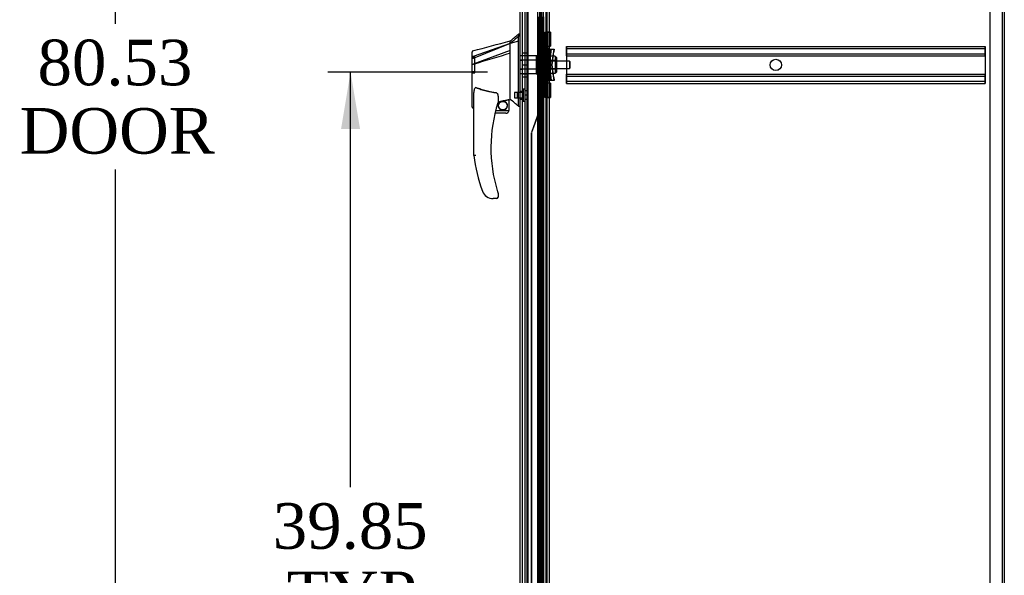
# Model space of a CAD drawing. Header units: inches. Extents: x 1 to 359, y -2 to 239.
# Tile 46 of 53: x 177 to 220, y 82 to 107. Entities that reach past the tile are written whole.
import ezdxf
from ezdxf.enums import TextEntityAlignment as Align
from ezdxf.lldxf.tags import DXFTag

# ---------------------------------------------------------------- set-up
doc = ezdxf.new("R2010")
doc.units = ezdxf.units.IN
doc.header["$MEASUREMENT"] = 0
for name, color, linetype in [('COM53964-3', 7, 'Continuous'), ('COM54746-78', 7, 'Continuous'), ('COM70220', 7, 'Continuous'), ('COM70739-10', 7, 'Continuous'), ('COM70838', 7, 'Continuous'), ('COM70839-6', 7, 'Continuous'), ('COM71196-9', 7, 'Continuous'), ('COM71301-4', 7, 'Continuous'), ('Default', 7, 'Continuous'), ('HAN13068', 7, 'Continuous'), ('HAN13068_NUT', 7, 'Continuous'), ('HAN13068_SCREW', 7, 'Continuous'), ('HAN_NUT', 7, 'Continuous'), ('RVT19000', 7, 'Continuous'), ('SPC87322', 7, 'Continuous')]:
    doc.layers.add(name, color=color, linetype=linetype)
doc.styles.add('SEACAD_Times_New_Roman', font='times.ttf')
tags = doc.linetypes.add('HIDDEN2', pattern=[0.1875, 0.125, -0.0625]).pattern_tags.tags
tags[6:7] = [DXFTag(74, 4), DXFTag(75, 0), DXFTag(340, '0'), DXFTag(46, 0.0), DXFTag(50, 0.0), DXFTag(44, 0.0), DXFTag(45, 0.0)]
tags[4:5] = [DXFTag(74, 4), DXFTag(75, 0), DXFTag(340, '0'), DXFTag(46, 0.0), DXFTag(50, 0.0), DXFTag(44, 0.0), DXFTag(45, 0.0)]
doc.dimstyles.new('HAMMOND_(STH_-_540x360)', dxfattribs={"dimtxt": 2, "dimasz": 2.5, "dimexe": 1, "dimexo": 1, "dimgap": 0.5, "dimtad": 0, "dimtih": 1, "dimtoh": 1, "dimzin": 0, "dimdsep": 46, "dimtxsty": 'SEACAD_Times_New_Roman', "dimblk1": '_SE_FILLED', "dimblk2": '_SE_FILLED', "dimsah": 1, "dimcen": 1, "dimadec": 0, "dimazin": 0, "dimtfac": 0.8, "dimtofl": 0, "dimtmove": 0, "dimatfit": 3, "dimfxl": 1, "dimtolj": 1, "dimtzin": 0, "dimarcsym": 0})

# ---------------------------------------------------------------- blocks, each defined once
blk = doc.blocks.new('SE4')
at = {"layer": 'COM53964-3', "color": 7, "linetype": 'HIDDEN2'}
for p, q in [((200.54, 105.602), (200.54, 105.464)), ((200.54, 105.602), (218.915, 105.602)), ((200.54, 105.507), (218.915, 105.507)), ((200.54, 105.464), (200.54, 104.115)), ((200.541, 105.464), (200.541, 105.602)), ((200.541, 105.326), (200.541, 105.464)), ((218.916, 105.602), (218.915, 105.602)), ((218.915, 105.602), (218.915, 105.464)), ((218.916, 105.507), (218.915, 105.507)), ((218.915, 105.464), (218.915, 104.115)), ((218.916, 105.464), (218.916, 105.602)), ((218.916, 105.326), (218.916, 105.464)), ((200.54, 105.283), (218.915, 105.283)), ((200.54, 105.188), (218.915, 105.188)), ((200.541, 105.188), (200.541, 105.326)), ((200.541, 105.188), (200.541, 104.391)), ((218.916, 105.283), (218.915, 105.283)), ((218.916, 105.188), (218.915, 105.188)), ((218.916, 105.188), (218.916, 105.326)), ((218.916, 105.188), (218.916, 104.391)), ((200.54, 104.391), (218.915, 104.391)), ((200.54, 104.296), (218.915, 104.296)), ((200.541, 104.253), (200.541, 104.391)), ((200.541, 104.115), (200.541, 104.253)), ((218.916, 104.391), (218.915, 104.391)), ((218.916, 104.296), (218.915, 104.296)), ((218.916, 104.253), (218.916, 104.391)), ((218.916, 104.115), (218.916, 104.253)), ((200.54, 104.115), (200.54, 103.977)), ((200.54, 104.072), (218.915, 104.072)), ((200.54, 103.977), (218.915, 103.977)), ((200.541, 103.977), (200.541, 104.115)), ((218.915, 104.115), (218.915, 103.977)), ((218.916, 104.072), (218.915, 104.072)), ((218.916, 103.977), (218.915, 103.977)), ((218.916, 103.977), (218.916, 104.115))]:
    blk.add_line(p, q, dxfattribs=at)
for centre in [(209.727, 104.789), (209.728, 104.789)]:
    blk.add_circle(centre, 0.25, dxfattribs=at)
at = {"layer": 'COM54746-78', "color": 7, "linetype": 'HIDDEN2'}
for p, q in [((198.795, 143.897), (198.795, 65.897)), ((199.636, 143.897), (199.636, 65.897)), ((199.35, 142.897), (199.35, 65.897)), ((199.45, 65.897), (199.45, 142.897)), ((199.345, 106.897), (199.345, 105.896)), ((199.389, 106.897), (199.389, 105.896)), ((199.395, 106.897), (199.395, 105.896)), ((199.4, 105.897), (199.4, 106.897)), ((199.441, 105.897), (199.441, 106.897)), ((199.455, 105.896), (199.455, 106.897)), ((199.486, 105.897), (199.486, 106.897)), ((199.535, 105.897), (199.535, 106.897)), ((199.345, 105.898), (199.283, 105.898)), ((199.345, 105.898), (199.389, 105.898)), ((199.345, 105.897), (199.345, 104.897)), ((199.517, 105.898), (199.389, 105.898)), ((199.389, 104.897), (199.389, 105.896)), ((199.395, 104.897), (199.395, 105.896)), ((199.4, 105.897), (199.4, 104.897)), ((199.441, 105.897), (199.441, 104.897)), ((199.455, 104.897), (199.455, 105.896)), ((199.517, 105.896), (199.517, 105.897)), ((199.517, 104.897), (199.517, 105.896)), ((199.526, 105.897), (199.526, 104.897)), ((199.535, 105.897), (199.53, 105.897)), ((199.53, 104.897), (199.53, 105.897)), ((199.535, 104.897), (199.535, 105.897)), ((199.698, 105.049), (199.636, 105.049)), ((199.345, 104.897), (199.345, 103.896)), ((199.389, 104.897), (199.389, 103.896)), ((199.395, 104.897), (199.395, 103.896)), ((199.4, 103.897), (199.4, 104.897)), ((199.441, 103.897), (199.441, 104.897)), ((199.455, 103.896), (199.455, 104.897)), ((199.486, 103.897), (199.486, 104.897)), ((199.535, 104.897), (199.53, 104.897)), ((199.535, 103.897), (199.535, 104.897)), ((199.636, 104.745), (199.698, 104.745)), ((199.345, 103.898), (199.283, 103.898)), ((199.345, 103.898), (199.389, 103.898)), ((199.345, 103.897), (199.345, 102.897)), ((199.517, 103.898), (199.389, 103.898)), ((199.389, 102.897), (199.389, 103.896)), ((199.395, 102.897), (199.395, 103.896)), ((199.4, 103.897), (199.4, 102.897)), ((199.441, 103.897), (199.441, 102.897)), ((199.455, 102.897), (199.455, 103.896)), ((199.517, 103.896), (199.517, 103.897)), ((199.517, 102.897), (199.517, 103.896)), ((199.526, 103.897), (199.526, 102.897)), ((199.535, 103.897), (199.53, 103.897)), ((199.53, 102.897), (199.53, 103.897)), ((199.535, 102.897), (199.535, 103.897)), ((199.345, 102.897), (199.345, 101.896)), ((199.389, 102.897), (199.389, 101.896)), ((199.395, 102.897), (199.395, 101.896)), ((199.4, 101.897), (199.4, 102.897)), ((199.441, 101.897), (199.441, 102.897)), ((199.455, 101.896), (199.455, 102.897)), ((199.486, 101.897), (199.486, 102.897)), ((199.535, 102.897), (199.53, 102.897)), ((199.535, 101.897), (199.535, 102.897)), ((199.345, 101.898), (199.283, 101.898)), ((199.345, 101.898), (199.389, 101.898)), ((199.345, 101.897), (199.345, 100.897)), ((199.517, 101.898), (199.389, 101.898)), ((199.389, 100.897), (199.389, 101.896)), ((199.395, 100.897), (199.395, 101.896)), ((199.4, 101.897), (199.4, 100.897)), ((199.441, 101.897), (199.441, 100.897)), ((199.455, 100.897), (199.455, 101.896)), ((199.517, 101.896), (199.517, 101.897)), ((199.517, 100.897), (199.517, 101.896)), ((199.526, 101.897), (199.526, 100.897)), ((199.535, 101.897), (199.53, 101.897)), ((199.53, 100.897), (199.53, 101.897)), ((199.535, 100.897), (199.535, 101.897)), ((199.345, 100.897), (199.345, 99.896)), ((199.389, 100.897), (199.389, 99.896)), ((199.395, 100.897), (199.395, 99.896)), ((199.4, 99.897), (199.4, 100.897)), ((199.441, 99.897), (199.441, 100.897)), ((199.455, 99.896), (199.455, 100.897)), ((199.486, 99.897), (199.486, 100.897)), ((199.535, 100.897), (199.53, 100.897)), ((199.535, 99.897), (199.535, 100.897)), ((199.345, 99.898), (199.283, 99.898)), ((199.345, 99.898), (199.389, 99.898)), ((199.345, 99.897), (199.345, 98.897)), ((199.517, 99.898), (199.389, 99.898)), ((199.389, 98.897), (199.389, 99.896)), ((199.395, 98.897), (199.395, 99.896)), ((199.4, 99.897), (199.4, 98.897)), ((199.441, 99.897), (199.441, 98.897)), ((199.455, 98.897), (199.455, 99.896)), ((199.517, 99.896), (199.517, 99.897)), ((199.517, 98.897), (199.517, 99.896)), ((199.526, 99.897), (199.526, 98.897)), ((199.535, 99.897), (199.53, 99.897)), ((199.53, 98.897), (199.53, 99.897)), ((199.535, 98.897), (199.535, 99.897)), ((199.698, 99.049), (199.636, 99.049)), ((199.345, 98.897), (199.345, 97.896)), ((199.389, 98.897), (199.389, 97.896)), ((199.395, 98.897), (199.395, 97.896)), ((199.4, 97.897), (199.4, 98.897)), ((199.441, 97.897), (199.441, 98.897)), ((199.455, 97.896), (199.455, 98.897)), ((199.486, 97.897), (199.486, 98.897)), ((199.535, 98.897), (199.53, 98.897)), ((199.535, 97.897), (199.535, 98.897)), ((199.636, 98.745), (199.698, 98.745)), ((199.345, 97.898), (199.283, 97.898)), ((199.345, 97.898), (199.389, 97.898)), ((199.345, 97.897), (199.345, 96.897)), ((199.517, 97.898), (199.389, 97.898)), ((199.389, 96.897), (199.389, 97.896)), ((199.395, 96.897), (199.395, 97.896)), ((199.4, 97.897), (199.4, 96.897)), ((199.441, 97.897), (199.441, 96.897)), ((199.455, 96.897), (199.455, 97.896)), ((199.517, 97.896), (199.517, 97.897)), ((199.517, 96.897), (199.517, 97.896)), ((199.526, 97.897), (199.526, 96.897)), ((199.535, 97.897), (199.53, 97.897)), ((199.53, 96.897), (199.53, 97.897)), ((199.535, 96.897), (199.535, 97.897)), ((199.345, 96.897), (199.345, 95.896)), ((199.389, 96.897), (199.389, 95.896)), ((199.395, 96.897), (199.395, 95.896)), ((199.4, 95.897), (199.4, 96.897)), ((199.441, 95.897), (199.441, 96.897)), ((199.455, 95.896), (199.455, 96.897)), ((199.486, 95.897), (199.486, 96.897)), ((199.535, 96.897), (199.53, 96.897)), ((199.535, 95.897), (199.535, 96.897)), ((199.345, 95.898), (199.283, 95.898)), ((199.345, 95.898), (199.389, 95.898)), ((199.345, 95.897), (199.345, 94.897)), ((199.517, 95.898), (199.389, 95.898)), ((199.389, 94.897), (199.389, 95.896)), ((199.395, 94.897), (199.395, 95.896)), ((199.4, 95.897), (199.4, 94.897)), ((199.441, 95.897), (199.441, 94.897)), ((199.455, 94.897), (199.455, 95.896)), ((199.517, 95.896), (199.517, 95.897)), ((199.517, 94.897), (199.517, 95.896)), ((199.526, 95.897), (199.526, 94.897)), ((199.535, 95.897), (199.53, 95.897)), ((199.53, 94.897), (199.53, 95.897)), ((199.535, 94.897), (199.535, 95.897)), ((199.345, 94.897), (199.345, 93.896)), ((199.389, 94.897), (199.389, 93.896)), ((199.395, 94.897), (199.395, 93.896)), ((199.4, 93.897), (199.4, 94.897)), ((199.441, 93.897), (199.441, 94.897)), ((199.455, 93.896), (199.455, 94.897)), ((199.486, 93.897), (199.486, 94.897)), ((199.535, 94.897), (199.53, 94.897)), ((199.535, 93.897), (199.535, 94.897)), ((199.345, 93.898), (199.283, 93.898)), ((199.345, 93.898), (199.389, 93.898)), ((199.345, 93.897), (199.345, 92.897)), ((199.517, 93.898), (199.389, 93.898)), ((199.389, 92.897), (199.389, 93.896)), ((199.395, 92.897), (199.395, 93.896)), ((199.4, 93.897), (199.4, 92.897)), ((199.441, 93.897), (199.441, 92.897)), ((199.455, 92.897), (199.455, 93.896)), ((199.517, 93.896), (199.517, 93.897)), ((199.517, 92.897), (199.517, 93.896)), ((199.526, 93.897), (199.526, 92.897)), ((199.535, 93.897), (199.53, 93.897)), ((199.53, 92.897), (199.53, 93.897)), ((199.535, 92.897), (199.535, 93.897)), ((199.698, 93.049), (199.636, 93.049)), ((199.345, 92.897), (199.345, 91.896)), ((199.389, 92.897), (199.389, 91.896)), ((199.395, 92.897), (199.395, 91.896)), ((199.4, 91.897), (199.4, 92.897)), ((199.441, 91.897), (199.441, 92.897)), ((199.455, 91.896), (199.455, 92.897)), ((199.486, 91.897), (199.486, 92.897)), ((199.535, 92.897), (199.53, 92.897)), ((199.535, 91.897), (199.535, 92.897)), ((199.636, 92.745), (199.698, 92.745)), ((199.345, 91.898), (199.283, 91.898)), ((199.345, 91.898), (199.389, 91.898)), ((199.345, 91.897), (199.345, 90.897)), ((199.517, 91.898), (199.389, 91.898)), ((199.389, 90.897), (199.389, 91.896)), ((199.395, 90.897), (199.395, 91.896)), ((199.4, 91.897), (199.4, 90.897)), ((199.441, 91.897), (199.441, 90.897)), ((199.455, 90.897), (199.455, 91.896)), ((199.517, 91.896), (199.517, 91.897)), ((199.517, 90.897), (199.517, 91.896)), ((199.526, 91.897), (199.526, 90.897)), ((199.535, 91.897), (199.53, 91.897)), ((199.53, 90.897), (199.53, 91.897)), ((199.535, 90.897), (199.535, 91.897)), ((199.345, 90.897), (199.345, 89.896)), ((199.389, 90.897), (199.389, 89.896)), ((199.395, 90.897), (199.395, 89.896)), ((199.4, 89.897), (199.4, 90.897)), ((199.441, 89.897), (199.441, 90.897)), ((199.455, 89.896), (199.455, 90.897)), ((199.486, 89.897), (199.486, 90.897)), ((199.535, 90.897), (199.53, 90.897)), ((199.535, 89.897), (199.535, 90.897)), ((199.345, 89.898), (199.283, 89.898)), ((199.345, 89.898), (199.389, 89.898)), ((199.345, 89.897), (199.345, 88.897)), ((199.517, 89.898), (199.389, 89.898)), ((199.389, 88.897), (199.389, 89.896)), ((199.395, 88.897), (199.395, 89.896)), ((199.4, 89.897), (199.4, 88.897)), ((199.441, 89.897), (199.441, 88.897)), ((199.455, 88.897), (199.455, 89.896)), ((199.517, 89.896), (199.517, 89.897)), ((199.517, 88.897), (199.517, 89.896)), ((199.526, 89.897), (199.526, 88.897)), ((199.535, 89.897), (199.53, 89.897)), ((199.53, 88.897), (199.53, 89.897)), ((199.535, 88.897), (199.535, 89.897)), ((199.345, 88.897), (199.345, 87.896)), ((199.389, 88.897), (199.389, 87.896)), ((199.395, 88.897), (199.395, 87.896)), ((199.4, 87.897), (199.4, 88.897)), ((199.441, 87.897), (199.441, 88.897)), ((199.455, 87.896), (199.455, 88.897)), ((199.486, 87.897), (199.486, 88.897)), ((199.535, 88.897), (199.53, 88.897)), ((199.535, 87.897), (199.535, 88.897)), ((199.345, 87.898), (199.283, 87.898)), ((199.345, 87.898), (199.389, 87.898)), ((199.345, 87.897), (199.345, 86.897)), ((199.517, 87.898), (199.389, 87.898)), ((199.389, 86.897), (199.389, 87.896)), ((199.395, 86.897), (199.395, 87.896)), ((199.4, 87.897), (199.4, 86.897)), ((199.441, 87.897), (199.441, 86.897)), ((199.455, 86.897), (199.455, 87.896)), ((199.517, 87.896), (199.517, 87.897)), ((199.517, 86.897), (199.517, 87.896)), ((199.526, 87.897), (199.526, 86.897)), ((199.535, 87.897), (199.53, 87.897)), ((199.53, 86.897), (199.53, 87.897)), ((199.535, 86.897), (199.535, 87.897)), ((199.345, 86.897), (199.345, 85.896)), ((199.389, 86.897), (199.389, 85.896)), ((199.395, 86.897), (199.395, 85.896)), ((199.4, 85.897), (199.4, 86.897)), ((199.441, 85.897), (199.441, 86.897)), ((199.455, 85.896), (199.455, 86.897)), ((199.486, 85.897), (199.486, 86.897)), ((199.535, 86.897), (199.53, 86.897)), ((199.535, 85.897), (199.535, 86.897)), ((199.698, 87.049), (199.636, 87.049)), ((199.636, 86.745), (199.698, 86.745)), ((199.345, 85.898), (199.283, 85.898)), ((199.345, 85.898), (199.389, 85.898)), ((199.345, 85.897), (199.345, 84.897)), ((199.517, 85.898), (199.389, 85.898)), ((199.389, 84.897), (199.389, 85.896)), ((199.395, 84.897), (199.395, 85.896)), ((199.4, 85.897), (199.4, 84.897)), ((199.441, 85.897), (199.441, 84.897)), ((199.455, 84.897), (199.455, 85.896)), ((199.517, 85.896), (199.517, 85.897)), ((199.517, 84.897), (199.517, 85.896)), ((199.526, 85.897), (199.526, 84.897)), ((199.535, 85.897), (199.53, 85.897)), ((199.53, 84.897), (199.53, 85.897)), ((199.535, 84.897), (199.535, 85.897)), ((199.345, 84.897), (199.345, 83.896)), ((199.389, 84.897), (199.389, 83.896)), ((199.395, 84.897), (199.395, 83.896)), ((199.4, 83.897), (199.4, 84.897)), ((199.441, 83.897), (199.441, 84.897)), ((199.455, 83.896), (199.455, 84.897)), ((199.486, 83.897), (199.486, 84.897)), ((199.535, 84.897), (199.53, 84.897)), ((199.535, 83.897), (199.535, 84.897)), ((199.345, 83.898), (199.283, 83.898)), ((199.345, 83.898), (199.389, 83.898)), ((199.345, 83.897), (199.345, 82.897)), ((199.517, 83.898), (199.389, 83.898)), ((199.389, 82.897), (199.389, 83.896)), ((199.395, 82.897), (199.395, 83.896)), ((199.4, 83.897), (199.4, 82.897)), ((199.441, 83.897), (199.441, 82.897)), ((199.455, 82.897), (199.455, 83.896)), ((199.517, 83.896), (199.517, 83.897)), ((199.517, 82.897), (199.517, 83.896)), ((199.526, 83.897), (199.526, 82.897)), ((199.535, 83.897), (199.53, 83.897)), ((199.53, 82.897), (199.53, 83.897)), ((199.535, 82.897), (199.535, 83.897)), ((199.345, 82.897), (199.345, 81.896)), ((199.389, 82.897), (199.389, 81.896)), ((199.395, 82.897), (199.395, 81.896)), ((199.4, 81.897), (199.4, 82.897)), ((199.441, 81.897), (199.441, 82.897)), ((199.455, 81.896), (199.455, 82.897)), ((199.486, 81.897), (199.486, 82.897)), ((199.535, 82.897), (199.53, 82.897)), ((199.535, 81.897), (199.535, 82.897))]:
    blk.add_line(p, q, dxfattribs=at)
at = {"layer": 'COM54746-78', "color": 7, "linetype": 'Continuous'}
for p, q in [((199.283, 106.897), (199.283, 105.896)), ((199.517, 105.897), (199.517, 106.897)), ((199.526, 105.897), (199.526, 106.897)), ((199.53, 106.897), (199.53, 105.897)), ((199.486, 105.897), (199.283, 105.897)), ((199.283, 105.897), (199.283, 104.897)), ((199.517, 105.896), (199.283, 105.896)), ((199.486, 105.897), (199.486, 104.897)), ((199.53, 105.897), (199.486, 105.897)), ((199.283, 104.897), (199.283, 103.896)), ((199.486, 104.897), (199.283, 104.897)), ((199.486, 104.897), (199.283, 104.897)), ((199.53, 104.897), (199.486, 104.897)), ((199.517, 103.897), (199.517, 104.897)), ((199.526, 103.897), (199.526, 104.897)), ((199.53, 104.897), (199.53, 103.897)), ((199.486, 103.897), (199.283, 103.897)), ((199.283, 103.897), (199.283, 102.897)), ((199.517, 103.896), (199.283, 103.896)), ((199.486, 103.897), (199.486, 102.897)), ((199.53, 103.897), (199.486, 103.897)), ((199.283, 102.897), (199.283, 101.896)), ((199.486, 102.897), (199.283, 102.897)), ((199.486, 102.897), (199.283, 102.897)), ((199.53, 102.897), (199.486, 102.897)), ((199.517, 101.897), (199.517, 102.897)), ((199.526, 101.897), (199.526, 102.897)), ((199.53, 102.897), (199.53, 101.897)), ((199.486, 101.897), (199.283, 101.897)), ((199.283, 101.897), (199.283, 100.897)), ((199.517, 101.896), (199.283, 101.896)), ((199.486, 101.897), (199.486, 100.897)), ((199.53, 101.897), (199.486, 101.897)), ((199.283, 100.897), (199.283, 99.896)), ((199.486, 100.897), (199.283, 100.897)), ((199.486, 100.897), (199.283, 100.897)), ((199.53, 100.897), (199.486, 100.897)), ((199.517, 99.897), (199.517, 100.897)), ((199.526, 99.897), (199.526, 100.897)), ((199.53, 100.897), (199.53, 99.897)), ((199.486, 99.897), (199.283, 99.897)), ((199.283, 99.897), (199.283, 98.897)), ((199.517, 99.896), (199.283, 99.896)), ((199.486, 99.897), (199.486, 98.897)), ((199.53, 99.897), (199.486, 99.897)), ((199.283, 98.897), (199.283, 97.896)), ((199.486, 98.897), (199.283, 98.897)), ((199.486, 98.897), (199.283, 98.897)), ((199.53, 98.897), (199.486, 98.897)), ((199.517, 97.897), (199.517, 98.897)), ((199.526, 97.897), (199.526, 98.897)), ((199.53, 98.897), (199.53, 97.897)), ((199.486, 97.897), (199.283, 97.897)), ((199.283, 97.897), (199.283, 96.897)), ((199.517, 97.896), (199.283, 97.896)), ((199.486, 97.897), (199.486, 96.897)), ((199.53, 97.897), (199.486, 97.897)), ((199.283, 96.897), (199.283, 95.896)), ((199.486, 96.897), (199.283, 96.897)), ((199.486, 96.897), (199.283, 96.897)), ((199.53, 96.897), (199.486, 96.897)), ((199.517, 95.897), (199.517, 96.897)), ((199.526, 95.897), (199.526, 96.897)), ((199.53, 96.897), (199.53, 95.897)), ((199.486, 95.897), (199.283, 95.897)), ((199.283, 95.897), (199.283, 94.897)), ((199.517, 95.896), (199.283, 95.896)), ((199.486, 95.897), (199.486, 94.897)), ((199.53, 95.897), (199.486, 95.897)), ((199.283, 94.897), (199.283, 93.896)), ((199.486, 94.897), (199.283, 94.897)), ((199.486, 94.897), (199.283, 94.897)), ((199.53, 94.897), (199.486, 94.897)), ((199.517, 93.897), (199.517, 94.897)), ((199.526, 93.897), (199.526, 94.897)), ((199.53, 94.897), (199.53, 93.897)), ((199.486, 93.897), (199.283, 93.897)), ((199.283, 93.897), (199.283, 92.897)), ((199.517, 93.896), (199.283, 93.896)), ((199.486, 93.897), (199.486, 92.897)), ((199.53, 93.897), (199.486, 93.897)), ((199.283, 92.897), (199.283, 91.896)), ((199.486, 92.897), (199.283, 92.897)), ((199.486, 92.897), (199.283, 92.897)), ((199.53, 92.897), (199.486, 92.897)), ((199.517, 91.897), (199.517, 92.897)), ((199.526, 91.897), (199.526, 92.897)), ((199.53, 92.897), (199.53, 91.897)), ((199.486, 91.897), (199.283, 91.897)), ((199.283, 91.897), (199.283, 90.897)), ((199.517, 91.896), (199.283, 91.896)), ((199.486, 91.897), (199.486, 90.897)), ((199.53, 91.897), (199.486, 91.897)), ((199.283, 90.897), (199.283, 89.896)), ((199.486, 90.897), (199.283, 90.897)), ((199.486, 90.897), (199.283, 90.897)), ((199.53, 90.897), (199.486, 90.897)), ((199.517, 89.897), (199.517, 90.897)), ((199.526, 89.897), (199.526, 90.897)), ((199.53, 90.897), (199.53, 89.897)), ((199.486, 89.897), (199.283, 89.897)), ((199.283, 89.897), (199.283, 88.897)), ((199.517, 89.896), (199.283, 89.896)), ((199.486, 89.897), (199.486, 88.897)), ((199.53, 89.897), (199.486, 89.897)), ((199.283, 88.897), (199.283, 87.896)), ((199.486, 88.897), (199.283, 88.897)), ((199.486, 88.897), (199.283, 88.897)), ((199.53, 88.897), (199.486, 88.897)), ((199.517, 87.897), (199.517, 88.897)), ((199.526, 87.897), (199.526, 88.897)), ((199.53, 88.897), (199.53, 87.897)), ((199.486, 87.897), (199.283, 87.897)), ((199.283, 87.897), (199.283, 86.897)), ((199.517, 87.896), (199.283, 87.896)), ((199.486, 87.897), (199.486, 86.897)), ((199.53, 87.897), (199.486, 87.897)), ((199.283, 86.897), (199.283, 85.896)), ((199.486, 86.897), (199.283, 86.897)), ((199.486, 86.897), (199.283, 86.897)), ((199.53, 86.897), (199.486, 86.897)), ((199.517, 85.897), (199.517, 86.897)), ((199.526, 85.897), (199.526, 86.897)), ((199.53, 86.897), (199.53, 85.897)), ((199.486, 85.897), (199.283, 85.897)), ((199.283, 85.897), (199.283, 84.897)), ((199.517, 85.896), (199.283, 85.896)), ((199.486, 85.897), (199.486, 84.897)), ((199.53, 85.897), (199.486, 85.897)), ((199.283, 84.897), (199.283, 83.896)), ((199.486, 84.897), (199.283, 84.897)), ((199.486, 84.897), (199.283, 84.897)), ((199.53, 84.897), (199.486, 84.897)), ((199.517, 83.897), (199.517, 84.897)), ((199.526, 83.897), (199.526, 84.897)), ((199.53, 84.897), (199.53, 83.897)), ((199.486, 83.897), (199.283, 83.897)), ((199.283, 83.897), (199.283, 82.897)), ((199.517, 83.896), (199.283, 83.896)), ((199.486, 83.897), (199.486, 82.897)), ((199.53, 83.897), (199.486, 83.897)), ((199.283, 82.897), (199.283, 81.896)), ((199.486, 82.897), (199.283, 82.897)), ((199.486, 82.897), (199.283, 82.897)), ((199.53, 82.897), (199.486, 82.897)), ((199.517, 81.897), (199.517, 82.897)), ((199.526, 81.897), (199.526, 82.897)), ((199.53, 82.897), (199.53, 81.897))]:
    blk.add_line(p, q, dxfattribs=at)
at = {"layer": 'COM70220', "color": 7, "linetype": 'HIDDEN2'}
for p, q in [((198.607, 65.331), (198.607, 144.391)), ((198.608, 65.331), (198.608, 144.391)), ((198.61, 65.331), (198.61, 144.391)), ((198.856, 65.331), (198.856, 144.391))]:
    blk.add_line(p, q, dxfattribs=at)
at = {"layer": 'COM70739-10', "color": 7, "linetype": 'HIDDEN2'}
blk.add_line((199.668, 144.098), (199.668, 65.478), dxfattribs=at)
at = {"layer": 'COM70838', "color": 7, "linetype": 'HIDDEN2'}
for p, q in [((199.588, 106.109), (199.588, 106.234)), ((199.588, 106.234), (199.713, 106.234)), ((199.713, 106.117), (199.588, 106.117)), ((199.588, 106.109), (199.588, 103.484)), ((199.595, 106.198), (199.595, 106.234)), ((199.595, 106.198), (199.595, 105.484)), ((199.713, 106.234), (199.713, 106.109)), ((199.713, 106.234), (199.72, 106.234)), ((199.72, 106.117), (199.713, 106.117)), ((199.713, 106.109), (199.713, 103.484)), ((199.72, 106.234), (199.72, 106.198)), ((199.72, 105.539), (199.72, 106.198)), ((199.588, 105.727), (199.713, 105.727)), ((199.588, 105.484), (199.716, 105.484)), ((199.595, 104.109), (199.595, 105.484)), ((199.646, 105.484), (199.646, 104.109)), ((199.648, 105.484), (199.648, 104.109)), ((199.653, 104.109), (199.653, 105.484)), ((199.655, 104.109), (199.655, 105.484)), ((199.713, 105.727), (199.72, 105.727)), ((199.716, 105.484), (199.83, 105.484)), ((199.72, 104.082), (199.72, 105.539)), ((199.771, 105.484), (199.771, 104.109)), ((199.873, 105.484), (199.773, 104.797)), ((199.778, 104.109), (199.778, 105.484)), ((199.806, 105.484), (199.806, 104.109)), ((199.814, 104.109), (199.814, 105.484)), ((199.83, 105.484), (199.83, 104.109)), ((199.83, 105.484), (199.999, 105.484)), ((199.837, 104.109), (199.837, 105.484)), ((199.862, 105.359), (199.881, 105.484)), ((199.899, 104.797), (199.999, 105.484)), ((200.007, 105.484), (199.989, 105.359)), ((199.999, 105.484), (200.007, 105.484)), ((199.588, 105.042), (199.713, 105.042)), ((199.713, 105.042), (199.72, 105.042)), ((199.781, 104.797), (199.862, 105.359)), ((199.907, 104.797), (199.989, 105.359)), ((199.713, 104.883), (199.588, 104.883)), ((199.588, 104.71), (199.713, 104.71)), ((199.72, 104.883), (199.713, 104.883)), ((199.713, 104.71), (199.72, 104.71)), ((199.773, 104.797), (199.873, 104.109)), ((199.862, 104.234), (199.781, 104.797)), ((199.999, 104.109), (199.899, 104.797)), ((199.989, 104.234), (199.907, 104.797)), ((199.588, 104.552), (199.713, 104.552)), ((199.713, 104.552), (199.72, 104.552)), ((199.881, 104.109), (199.862, 104.234)), ((199.989, 104.234), (200.007, 104.109)), ((199.588, 104.109), (199.726, 104.109)), ((199.713, 103.866), (199.588, 103.866)), ((199.595, 104.109), (199.595, 103.396)), ((199.72, 103.866), (199.713, 103.866)), ((199.72, 103.396), (199.72, 104.082)), ((199.83, 104.109), (199.726, 104.109)), ((199.999, 104.109), (199.83, 104.109)), ((200.007, 104.109), (199.999, 104.109)), ((199.588, 103.359), (199.588, 103.484)), ((199.588, 103.476), (199.713, 103.476)), ((199.713, 103.359), (199.588, 103.359)), ((199.595, 103.359), (199.595, 103.396)), ((199.713, 103.484), (199.713, 103.359)), ((199.713, 103.476), (199.72, 103.476)), ((199.72, 103.359), (199.713, 103.359)), ((199.72, 103.396), (199.72, 103.359))]:
    blk.add_line(p, q, dxfattribs=at)
for centre, start, end in [((199.83, 105.512), 180, 193.5446), ((199.837, 105.539), 180, 208.0398), ((199.83, 104.054), 151.9602, 180), ((199.837, 104.082), 166.4554, 180)]:
    blk.add_arc(centre, 0.117, start, end, dxfattribs=at)
at = {"layer": 'COM70839-6', "color": 7, "linetype": 'HIDDEN2'}
for p, q in [((199.454, 105.559), (199.454, 142.461)), ((199.461, 105.559), (199.461, 142.461)), ((199.526, 105.559), (199.526, 142.461)), ((199.533, 105.559), (199.533, 142.461)), ((199.439, 106.697), (199.483, 106.697)), ((199.439, 105.647), (199.439, 106.697)), ((199.447, 105.647), (199.447, 106.697)), ((199.483, 105.647), (199.483, 106.697)), ((199.491, 105.647), (199.491, 106.697)), ((199.526, 106.063), (199.454, 106.063)), ((199.533, 106.063), (199.461, 106.063)), ((199.439, 105.647), (199.483, 105.647)), ((199.454, 105.782), (199.526, 105.782)), ((199.454, 105.547), (199.454, 105.559)), ((199.526, 105.559), (199.454, 105.559)), ((199.526, 105.547), (199.454, 105.547)), ((199.461, 105.782), (199.533, 105.782)), ((199.461, 105.547), (199.461, 105.559)), ((199.533, 105.559), (199.461, 105.559)), ((199.533, 105.547), (199.461, 105.547)), ((199.526, 105.559), (199.526, 105.547)), ((199.533, 105.559), (199.533, 105.547)), ((199.439, 103.946), (199.483, 103.946)), ((199.439, 103.946), (199.439, 102.896)), ((199.447, 103.946), (199.447, 102.896)), ((199.454, 104.046), (199.526, 104.046)), ((199.454, 104.035), (199.454, 104.046)), ((199.454, 67.132), (199.454, 104.035)), ((199.526, 104.035), (199.454, 104.035)), ((199.526, 103.812), (199.454, 103.812)), ((199.461, 104.046), (199.533, 104.046)), ((199.461, 104.035), (199.461, 104.046)), ((199.461, 67.132), (199.461, 104.035)), ((199.533, 104.035), (199.461, 104.035)), ((199.483, 103.946), (199.483, 102.896)), ((199.491, 103.946), (199.491, 102.896)), ((199.526, 104.046), (199.526, 104.035)), ((199.526, 67.132), (199.526, 104.035)), ((199.533, 104.046), (199.533, 104.035)), ((199.533, 67.132), (199.533, 104.035)), ((199.454, 103.531), (199.526, 103.531)), ((199.334, 102.735), (199.002, 101.817)), ((199.341, 102.735), (199.009, 101.817)), ((198.995, 101.774), (198.995, 67.132)), ((199.002, 101.774), (199.002, 67.132))]:
    blk.add_line(p, q, dxfattribs=at)
for centre, radius, start, end in [((199.313, 106.704), 0.126, 356.8274, 34.4098), ((199.321, 106.704), 0.126, 356.8274, 34.4098), ((199.314, 102.889), 0.125, 325.4464, 3.3163), ((199.322, 102.889), 0.125, 325.4464, 3.3163), ((199.451, 102.693), 0.125, 115.1844, 160.1367), ((199.459, 102.693), 0.125, 115.1844, 160.1367), ((199.356, 102.896), 0.1, 295.1844, 308.3527), ((199.363, 102.896), 0.1, 295.1844, 308.3527), ((199.12, 101.774), 0.125, 160.1367, 180), ((199.127, 101.774), 0.125, 160.1367, 180)]:
    blk.add_arc(centre, radius, start, end, dxfattribs=at)
for points, knots in [([(199.418, 106.776), (199.419, 106.775), (199.422, 106.774), (199.427, 106.771), (199.436, 106.767), (199.451, 106.758), (199.465, 106.745), (199.475, 106.731), (199.48, 106.72), (199.482, 106.711), (199.483, 106.703), (199.483, 106.699), (199.483, 106.697)], [0, 0, 0, 0, 0.046761, 0.078989, 0.156051, 0.302551, 0.565706, 0.683753, 0.793954, 0.898513, 0.94939, 1, 1, 1, 1]), ([(199.425, 106.776), (199.427, 106.775), (199.429, 106.774), (199.435, 106.771), (199.443, 106.767), (199.458, 106.758), (199.473, 106.745), (199.482, 106.731), (199.487, 106.72), (199.49, 106.711), (199.491, 106.703), (199.491, 106.699), (199.491, 106.697)], [0, 0, 0, 0, 0.046761, 0.078989, 0.156051, 0.302551, 0.565706, 0.683753, 0.793954, 0.898513, 0.94939, 1, 1, 1, 1]), ([(199.454, 105.559), (199.454, 105.56), (199.454, 105.561), (199.453, 105.563), (199.453, 105.566), (199.452, 105.57), (199.451, 105.576), (199.448, 105.585), (199.446, 105.596), (199.443, 105.608), (199.441, 105.618), (199.44, 105.627), (199.44, 105.634), (199.44, 105.639), (199.44, 105.644), (199.44, 105.646), (199.439, 105.647)], [0, 0, 0, 0, 0.025534, 0.051261, 0.104079, 0.158896, 0.215392, 0.333547, 0.458183, 0.588403, 0.72303, 0.791597, 0.86075, 0.930266, 0.965117, 1, 1, 1, 1]), ([(199.526, 105.559), (199.526, 105.563), (199.522, 105.569), (199.513, 105.581), (199.508, 105.588), (199.497, 105.603), (199.492, 105.612), (199.487, 105.625), (199.486, 105.63), (199.484, 105.636), (199.484, 105.639), (199.484, 105.643), (199.483, 105.645), (199.483, 105.647)], [0, 0, 0, 0, 0.25, 0.25, 0.5, 0.5, 0.75, 0.75, 0.875, 0.875, 0.9375, 0.9375, 1, 1, 1, 1]), ([(199.439, 103.946), (199.44, 103.947), (199.44, 103.95), (199.44, 103.954), (199.44, 103.96), (199.44, 103.966), (199.441, 103.975), (199.443, 103.986), (199.446, 103.998), (199.448, 104.009), (199.451, 104.017), (199.452, 104.023), (199.453, 104.027), (199.453, 104.031), (199.454, 104.033), (199.454, 104.034), (199.454, 104.035)], [0, 0, 0, 0, 0.034876, 0.069721, 0.139242, 0.208396, 0.276958, 0.411587, 0.541805, 0.666442, 0.784585, 0.841106, 0.895921, 0.948631, 0.974395, 1, 1, 1, 1]), ([(199.483, 103.946), (199.483, 103.949), (199.484, 103.951), (199.484, 103.955), (199.484, 103.958), (199.486, 103.964), (199.487, 103.969), (199.492, 103.982), (199.497, 103.99), (199.508, 104.006), (199.513, 104.013), (199.522, 104.025), (199.526, 104.03), (199.526, 104.035)], [0, 0, 0, 0, 0.0625, 0.0625, 0.125, 0.125, 0.25, 0.25, 0.5, 0.5, 0.75, 0.75, 1, 1, 1, 1]), ([(199.483, 102.896), (199.483, 102.894), (199.483, 102.891), (199.482, 102.883), (199.48, 102.874), (199.475, 102.863), (199.465, 102.848), (199.451, 102.836), (199.436, 102.826), (199.427, 102.822), (199.422, 102.82), (199.419, 102.819), (199.418, 102.818)], [0, 0, 0, 0, 0.05061, 0.101487, 0.206046, 0.316229, 0.434294, 0.697449, 0.843949, 0.921009, 0.953225, 1, 1, 1, 1]), ([(199.491, 102.896), (199.491, 102.894), (199.491, 102.891), (199.49, 102.883), (199.487, 102.874), (199.482, 102.863), (199.473, 102.848), (199.458, 102.836), (199.443, 102.826), (199.435, 102.822), (199.429, 102.82), (199.427, 102.819), (199.425, 102.818)], [0, 0, 0, 0, 0.05061, 0.101487, 0.206046, 0.316229, 0.434294, 0.697449, 0.843949, 0.921009, 0.953225, 1, 1, 1, 1])]:
    blk.add_open_spline(points, degree=3, knots=knots, dxfattribs=at)
at = {"layer": 'COM71196-9', "color": 7, "linetype": 'Continuous'}
for p, q in [((198.511, 64.821), (198.511, 144.973)), ((199.281, 64.726), (199.281, 145.068))]:
    blk.add_line(p, q, dxfattribs=at)
at = {"layer": 'COM71196-9', "color": 7, "linetype": 'HIDDEN2'}
for p, q in [((198.606, 64.821), (198.606, 144.973)), ((199.386, 144.538), (199.386, 65.038)), ((198.511, 104.995), (198.606, 104.995)), ((198.511, 104.598), (198.606, 104.598)), ((198.606, 103.626), (198.511, 103.626)), ((198.511, 103.292), (198.606, 103.292))]:
    blk.add_line(p, q, dxfattribs=at)
at = {"layer": 'COM71301-4', "color": 7, "linetype": 'HIDDEN2'}
for p, q in [((219.133, 57.853), (219.133, 147.723)), ((219.663, 147.723), (219.663, 57.853)), ((198.731, 65.133), (198.731, 144.443)), ((199.793, 65.133), (199.793, 144.443))]:
    blk.add_line(p, q, dxfattribs=at)
at = {"layer": 'COM71301-4', "color": 7, "linetype": 'Continuous'}
for p, q in [((219.758, 147.723), (219.758, 57.853)), ((199.698, 65.133), (199.698, 144.443))]:
    blk.add_line(p, q, dxfattribs=at)
at = {"layer": 'HAN13068', "color": 7, "linetype": 'Continuous'}
for p, q in [((198.511, 106.147), (198.428, 106.147)), ((198.431, 106.147), (198.431, 106.045)), ((198.431, 105.985), (198.431, 106.045)), ((198.431, 105.899), (198.431, 105.985)), ((198.431, 103.409), (198.431, 105.899)), ((198.076, 105.735), (196.44, 105.079)), ((198.076, 105.735), (198.076, 105.847)), ((198.076, 105.588), (198.076, 105.735)), ((198.076, 105.494), (198.076, 105.588)), ((198.076, 105.421), (198.076, 105.494)), ((196.396, 105.054), (196.396, 105.351)), ((196.396, 105.073), (196.396, 105.097)), ((196.396, 104.82), (196.396, 105.054)), ((198.076, 105.421), (196.452, 104.818)), ((198.076, 103.536), (198.076, 105.421)), ((196.396, 102.947), (196.396, 104.82)), ((196.396, 104.797), (196.396, 104.804)), ((196.45, 104.817), (196.452, 104.818)), ((196.476, 100.814), (196.476, 103.484)), ((197.536, 103.404), (197.536, 103.14)), ((198.076, 103.389), (198.076, 103.536)), ((198.076, 103.277), (198.076, 103.389)), ((198.431, 103.004), (198.431, 103.409)), ((196.47, 102.889), (196.476, 102.89)), ((197.536, 103.154), (197.663, 103.184)), ((197.746, 103.203), (197.981, 103.258)), ((198.011, 103.261), (198.076, 103.277)), ((198.011, 103.261), (198.011, 103.262)), ((198.011, 103.262), (198.011, 102.797)), ((198.431, 102.979), (198.431, 103.004)), ((198.431, 102.977), (198.511, 102.977)), ((197.886, 102.672), (197.405, 102.672)), ((197.437, 102.797), (198.011, 102.797)), ((197.038, 99.012), (197.037, 99.01)), ((197.536, 99.16), (197.536, 98.982)), ((197.476, 98.922), (197.321, 98.922))]:
    blk.add_line(p, q, dxfattribs=at)
at = {"layer": 'HAN13068', "color": 7, "linetype": 'HIDDEN2'}
for p, q in [((198.076, 105.735), (196.438, 105.163)), ((198.431, 105.84), (198.076, 105.735)), ((196.521, 105.147), (196.396, 105.147)), ((196.521, 105.097), (196.396, 105.097)), ((196.521, 104.447), (196.521, 105.147)), ((199.213, 105.192), (198.511, 105.192)), ((199.213, 105.192), (199.213, 104.996)), ((196.451, 104.813), (196.449, 104.813)), ((199.213, 104.996), (198.511, 104.996)), ((199.213, 104.597), (198.511, 104.597)), ((199.213, 104.996), (199.213, 104.597)), ((199.338, 104.957), (199.213, 104.957)), ((199.338, 104.637), (199.213, 104.637)), ((199.213, 104.597), (199.213, 104.401)), ((199.338, 104.957), (199.338, 104.797)), ((199.338, 104.797), (199.338, 104.637)), ((200.673, 104.957), (199.713, 104.957)), ((199.713, 104.637), (200.673, 104.637)), ((200.673, 104.957), (200.673, 104.637)), ((200.703, 104.927), (200.673, 104.957)), ((200.673, 104.637), (200.703, 104.667)), ((200.703, 104.667), (200.703, 104.927)), ((196.396, 104.497), (196.521, 104.497)), ((196.396, 104.447), (196.521, 104.447)), ((199.213, 104.401), (198.511, 104.401)), ((198.386, 103.342), (198.386, 103.575)), ((198.636, 103.575), (198.386, 103.575)), ((198.386, 103.342), (198.636, 103.342)), ((198.636, 103.621), (198.511, 103.621)), ((198.511, 103.296), (198.636, 103.296)), ((196.476, 102.89), (196.476, 102.89)), ((198.431, 102.979), (198.431, 102.977))]:
    blk.add_line(p, q, dxfattribs=at)
at = {"layer": 'HAN13068', "color": 7, "linetype": 'Continuous'}
blk.add_circle((197.749, 103.001), 0.188, dxfattribs=at)
for centre, radius, start, end in [((182.047, 125.175), 25.11, 309.6694, 310.7299), ((-107.845, 1244.53), 1179.062, 284.955175, 285.038073), ((196.456, 105.351), 0.06, 105.824, 180.0002), ((196.44, 105.178), 0.361, 262.9065, 271.5232), ((203.639, 101.15), 6.417, 162.105, 197.0102), ((197.476, 103.14), 0.06, 342.105, 0), ((197.749, 103.001), 0.202, 115.2676, 90.8956), ((197.487, 104.128), 0.961, 280.5316, 285.6316), ((161.665, 59.83), 56.686, 49.5649, 50.0347), ((197.886, 102.797), 0.125, 270, 310.5358), ((197.886, 102.797), 0.125, 310.5358, 346.1135), ((197.886, 102.797), 0.125, 346.1135, 0), ((203.816, 101.749), 7.4, 187.261, 199.7146), ((197.321, 99.422), 0.5, 199.7146, 235.4377), ((197.321, 99.422), 0.5, 235.4377, 270), ((197.476, 98.982), 0.06, 270, 0), ((197.476, 99.16), 0.06, 0, 17.895)]:
    blk.add_arc(centre, radius, start, end, dxfattribs=at)
at = {"layer": 'HAN13068', "color": 7, "linetype": 'HIDDEN2'}
for centre, radius, start, end in [((196.456, 105.351), 0.06, 180.0002, 180.0185), ((197.749, 103.001), 0.202, 110.0952, 0), ((197.749, 103.001), 0.202, 0, 92.0856)]:
    blk.add_arc(centre, radius, start, end, dxfattribs=at)
at = {"layer": 'HAN13068', "color": 7, "linetype": 'Continuous'}
blk.add_ellipse((196.456, 102.947), major_axis=(0.06, 0), ratio=0.999979, start_param=3.141468, end_param=4.950188, dxfattribs=at)
at = {"layer": 'HAN13068', "color": 7, "linetype": 'HIDDEN2'}
blk.add_ellipse((196.456, 102.947), major_axis=(0.06, 0), ratio=0.999979, start_param=3.137508, end_param=3.141468, dxfattribs=at)
at = {"layer": 'HAN13068', "color": 7, "linetype": 'Continuous'}
blk.add_open_spline([(198.431, 106.045), (198.312, 105.941), (198.194, 105.838), (198.076, 105.735)], degree=3, dxfattribs=at)
at = {"layer": 'HAN13068', "color": 7, "linetype": 'HIDDEN2'}
for points, knots in [([(196.438, 105.163), (196.425, 105.161), (196.415, 105.156), (196.4, 105.144), (196.396, 105.136), (196.396, 105.129)], [0, 0, 0, 0, 0.5, 0.5, 1, 1, 1, 1]), ([(196.449, 104.813), (196.442, 104.813), (196.435, 104.813), (196.422, 104.814), (196.416, 104.814), (196.409, 104.814), (196.406, 104.814), (196.403, 104.814), (196.401, 104.815), (196.398, 104.815), (196.397, 104.815), (196.396, 104.815), (196.396, 104.815), (196.396, 104.816)], [0, 0, 0, 0, 0.25, 0.25, 0.5, 0.5, 0.625, 0.625, 0.75, 0.75, 0.875, 0.875, 1, 1, 1, 1]), ([(196.566, 103.798), (196.638, 103.769), (196.712, 103.742), (196.862, 103.694), (196.938, 103.673), (197.166, 103.616), (197.32, 103.587), (197.476, 103.566)], [0, 0, 0, 0, 0.25, 0.25, 0.5, 0.5, 1, 1, 1, 1]), ([(198.011, 103.263), (198.011, 103.263), (198.01, 103.263), (198.007, 103.263), (198.004, 103.263), (197.996, 103.263), (197.988, 103.261), (197.981, 103.26)], [0, 0, 0, 0, 0.25, 0.25, 0.5, 0.5, 1, 1, 1, 1]), ([(197.413, 102.702), (197.412, 102.698), (197.411, 102.694), (197.409, 102.687), (197.408, 102.684), (197.406, 102.675), (197.405, 102.672), (197.405, 102.672)], [0, 0, 0, 0, 0.25, 0.25, 0.5, 0.5, 1, 1, 1, 1]), ([(197.437, 102.797), (197.437, 102.797), (197.437, 102.796), (197.436, 102.793), (197.435, 102.791), (197.433, 102.782), (197.431, 102.775), (197.429, 102.767)], [0, 0, 0, 0, 0.25, 0.25, 0.5, 0.5, 1, 1, 1, 1])]:
    blk.add_open_spline(points, degree=3, knots=knots, dxfattribs=at)
at = {"layer": 'HAN13068', "color": 7, "linetype": 'Continuous'}
for points, knots in [([(196.44, 105.079), (196.428, 105.077), (196.416, 105.074), (196.4, 105.065), (196.396, 105.059), (196.396, 105.054)], [0, 0, 0, 0, 0.5, 0.5, 1, 1, 1, 1]), ([(196.476, 103.484), (196.476, 103.542), (196.48, 103.599), (196.494, 103.685), (196.5, 103.713), (196.515, 103.754), (196.521, 103.767), (196.533, 103.785), (196.538, 103.791), (196.55, 103.799), (196.559, 103.8), (196.566, 103.797)], [0, 0, 0, 0, 0.5, 0.5, 0.75, 0.75, 0.875, 0.875, 0.9375, 0.9375, 1, 1, 1, 1]), ([(197.476, 103.559), (197.398, 103.569), (197.32, 103.582), (197.165, 103.611), (197.088, 103.629), (196.936, 103.668), (196.861, 103.69), (196.712, 103.74), (196.638, 103.767), (196.566, 103.797)], [0, 0, 0, 0, 0.25, 0.25, 0.5, 0.5, 0.75, 0.75, 1, 1, 1, 1]), ([(197.476, 103.559), (197.479, 103.558), (197.483, 103.557), (197.49, 103.552), (197.493, 103.55), (197.5, 103.542), (197.505, 103.536), (197.512, 103.523), (197.515, 103.516), (197.52, 103.502), (197.522, 103.496), (197.528, 103.475), (197.531, 103.461), (197.534, 103.439), (197.534, 103.432), (197.535, 103.418), (197.536, 103.411), (197.536, 103.404)], [0, 0, 0, 0, 0.0625, 0.0625, 0.125, 0.125, 0.25, 0.25, 0.375, 0.375, 0.5, 0.5, 0.75, 0.75, 0.875, 0.875, 1, 1, 1, 1]), ([(197.981, 103.258), (197.984, 103.259), (197.988, 103.26), (197.996, 103.261), (197.999, 103.261), (198.007, 103.262), (198.011, 103.263), (198.011, 103.262)], [0, 0, 0, 0, 0.25, 0.25, 0.5, 0.5, 1, 1, 1, 1]), ([(196.566, 100.82), (196.56, 100.819), (196.554, 100.819), (196.542, 100.818), (196.536, 100.818), (196.52, 100.817), (196.51, 100.816), (196.498, 100.815), (196.494, 100.815), (196.487, 100.815), (196.485, 100.815), (196.48, 100.814), (196.478, 100.814), (196.476, 100.814), (196.476, 100.814), (196.476, 100.814)], [0, 0, 0, 0, 0.125, 0.125, 0.25, 0.25, 0.5, 0.5, 0.625, 0.625, 0.75, 0.75, 0.875, 0.875, 1, 1, 1, 1]), ([(197.503, 99.273), (197.508, 99.256), (197.514, 99.238), (197.522, 99.213), (197.524, 99.204), (197.528, 99.192), (197.529, 99.188), (197.531, 99.183), (197.532, 99.182), (197.532, 99.179), (197.533, 99.178), (197.533, 99.178)], [0, 0, 0, 0, 0.5, 0.5, 0.75, 0.75, 0.875, 0.875, 0.9375, 0.9375, 1, 1, 1, 1])]:
    blk.add_open_spline(points, degree=3, knots=knots, dxfattribs=at)
at = {"layer": 'HAN13068', "color": 7, "linetype": 'HIDDEN2'}
for points in [[(198.076, 105.303), (197.534, 105.14), (196.992, 104.977), (196.451, 104.813)], [(197.981, 103.26), (197.832, 103.227), (197.684, 103.195), (197.536, 103.162)]]:
    blk.add_open_spline(points, degree=3, dxfattribs=at)
at = {"layer": 'HAN13068_NUT', "color": 7, "linetype": 'HIDDEN2'}
for p, q in [((200.038, 105.181), (199.713, 105.181)), ((200.038, 105.181), (200.038, 105.085)), ((200.088, 105.129), (200.038, 105.129)), ((200.038, 105.085), (200.038, 104.989)), ((200.118, 104.494), (200.118, 105.099)), ((200.038, 104.989), (199.713, 104.989)), ((200.118, 104.972), (199.713, 104.972)), ((199.713, 104.622), (200.118, 104.622)), ((200.038, 104.605), (199.713, 104.605)), ((200.038, 104.989), (200.038, 104.797)), ((200.038, 104.797), (200.038, 104.605)), ((200.038, 104.605), (200.038, 104.509)), ((200.038, 104.413), (199.713, 104.413)), ((200.038, 104.509), (200.038, 104.413)), ((200.038, 104.464), (200.088, 104.464))]:
    blk.add_line(p, q, dxfattribs=at)
for centre, start, end in [((200.088, 105.099), 0, 90), ((200.088, 104.494), 270, 0)]:
    blk.add_arc(centre, 0.03, start, end, dxfattribs=at)
at = {"layer": 'HAN13068_SCREW', "color": 7, "linetype": 'HIDDEN2'}
for p, q in [((198.636, 103.721), (198.636, 103.196)), ((198.706, 103.721), (198.636, 103.721)), ((198.706, 103.721), (198.706, 103.196)), ((198.261, 103.575), (198.261, 103.343)), ((198.636, 103.575), (198.261, 103.575)), ((198.261, 103.343), (198.636, 103.343)), ((198.843, 103.651), (198.706, 103.651)), ((198.843, 103.459), (198.706, 103.459)), ((198.843, 103.459), (198.843, 103.651)), ((198.843, 103.266), (198.843, 103.459)), ((198.636, 103.196), (198.706, 103.196)), ((198.843, 103.266), (198.706, 103.266))]:
    blk.add_line(p, q, dxfattribs=at)
at = {"layer": 'HAN_NUT', "color": 7, "linetype": 'HIDDEN2'}
for p, q in [((198.606, 105.327), (198.821, 105.327)), ((198.821, 105.189), (198.606, 105.189)), ((198.821, 104.797), (198.821, 105.327)), ((198.606, 104.797), (198.821, 104.797)), ((198.821, 104.267), (198.821, 104.797)), ((198.606, 104.404), (198.821, 104.404)), ((198.606, 104.267), (198.821, 104.267))]:
    blk.add_line(p, q, dxfattribs=at)
at = {"layer": 'RVT19000', "color": 7, "linetype": 'HIDDEN2'}
for p, q in [((199.376, 105.782), (199.376, 106.063)), ((199.588, 106.063), (199.376, 106.063)), ((199.383, 106.063), (199.383, 105.782)), ((199.713, 106.117), (199.588, 106.117)), ((199.595, 106.063), (199.588, 106.063)), ((199.713, 106.234), (199.713, 106.235)), ((199.826, 106.235), (199.713, 106.235)), ((199.72, 106.117), (199.713, 106.117)), ((199.72, 106.235), (199.72, 106.234)), ((199.826, 105.61), (199.826, 106.235)), ((199.833, 106.235), (199.826, 106.235)), ((199.833, 106.235), (199.833, 105.61)), ((199.376, 105.782), (199.588, 105.782)), ((199.588, 105.782), (199.595, 105.782)), ((199.588, 105.727), (199.713, 105.727)), ((199.713, 105.727), (199.72, 105.727)), ((199.713, 105.61), (199.826, 105.61)), ((199.826, 105.61), (199.833, 105.61)), ((199.376, 103.531), (199.376, 103.812)), ((199.588, 103.812), (199.376, 103.812)), ((199.383, 103.812), (199.383, 103.531)), ((199.713, 103.866), (199.588, 103.866)), ((199.595, 103.812), (199.588, 103.812)), ((199.826, 103.984), (199.713, 103.984)), ((199.72, 103.866), (199.713, 103.866)), ((199.826, 103.359), (199.826, 103.984)), ((199.833, 103.984), (199.826, 103.984)), ((199.833, 103.984), (199.833, 103.359)), ((199.376, 103.531), (199.588, 103.531)), ((199.588, 103.531), (199.595, 103.531)), ((199.588, 103.476), (199.713, 103.476)), ((199.713, 103.476), (199.72, 103.476)), ((199.713, 103.359), (199.713, 103.359)), ((199.713, 103.359), (199.826, 103.359)), ((199.72, 103.359), (199.72, 103.359)), ((199.826, 103.359), (199.833, 103.359))]:
    blk.add_line(p, q, dxfattribs=at)
at = {"layer": 'SPC87322', "color": 7, "linetype": 'HIDDEN2'}
for p, q in [((199.588, 105.189), (199.213, 105.189)), ((199.713, 105.034), (199.588, 105.034)), ((199.713, 105.024), (199.588, 105.024)), ((199.338, 104.957), (199.713, 104.957)), ((199.338, 104.637), (199.713, 104.637)), ((199.213, 104.404), (199.588, 104.404)), ((199.713, 104.569), (199.588, 104.569)), ((199.713, 104.559), (199.588, 104.559))]:
    blk.add_line(p, q, dxfattribs=at)
blk = doc.blocks.new('DMBLK149')
at = {"layer": 'Default', "linetype": 'Continuous', "transparency": 16777216}
for points in [[(180.319, 142.663), (181.153, 142.663), (180.736, 145.163)], [(180.319, 67.131), (180.736, 64.631), (181.153, 67.131)]]:
    blk.add_hatch(color=7, dxfattribs=at).paths.add_polyline_path(points)
at = {"layer": 'Default', "color": 7, "linetype": 'Continuous', "transparency": 16777216}
for p, q in [((197.701, 145.163), (179.736, 145.163)), ((180.736, 145.163), (180.736, 106.597)), ((180.736, 100.197), (180.736, 64.631)), ((197.701, 64.631), (179.736, 64.631))]:
    blk.add_line(p, q, dxfattribs=at)
at = {"layer": 'Default', "color": 7, "linetype": 'Continuous', "transparency": 16777216, "style": 'SEACAD_Times_New_Roman'}
for s, p in [('80.53', (177.324, 105.897)), ('DOOR', (176.542, 102.897))]:
    blk.add_text(s, height=2, dxfattribs=at).set_placement(p, align=Align.TOP_LEFT)
blk = doc.blocks.new('_SE_FILLED')
at = {"color": 0}
blk.add_line((0, 0), (-1, 0), dxfattribs=at)
blk.add_solid([(0, 0), (-1, -0.1665), (-1, 0.1665), (0, 0)], dxfattribs=at)
blk = doc.blocks.new('DMBLK161')
at = {"layer": 'Default', "linetype": 'Continuous', "transparency": 16777216}
for points in [[(190.647, 101.978), (191.48, 101.978), (191.063, 104.478)], [(190.647, 67.131), (191.063, 64.631), (191.48, 67.131)]]:
    blk.add_hatch(color=7, dxfattribs=at).paths.add_polyline_path(points)
at = {"layer": 'Default', "color": 7, "linetype": 'Continuous', "transparency": 16777216}
for p, q in [((197.076, 104.478), (190.063, 104.478)), ((191.063, 86.255), (191.063, 104.478)), ((191.063, 64.631), (191.063, 79.855)), ((197.701, 64.631), (190.063, 64.631))]:
    blk.add_line(p, q, dxfattribs=at)
at = {"layer": 'Default', "color": 7, "linetype": 'Continuous', "transparency": 16777216, "style": 'SEACAD_Times_New_Roman'}
for s, p in [('39.85', (187.651, 85.555)), ('TYP', (188.267, 82.555))]:
    blk.add_text(s, height=2, dxfattribs=at).set_placement(p, align=Align.TOP_LEFT)

msp = doc.modelspace()

# ---------------------------------------------------------------- block references
at = {"layer": 'Default'}
msp.add_blockref('SE4', (0, 0), dxfattribs=at)

# ---------------------------------------------------------------- dimensions: what is measured, and where the dimension line sits
at = {"layer": 'Default', "color": 7, "linetype": 'Continuous'}
for base, p1, p2, angle, text, picture, middle, dimtype in [((180.736, 145.163), (198.701, 145.163), (198.701, 64.631), 270, '\\A1;<>\\PDOOR', 'DMBLK149', (180.736, 104.897), 161), ((191.063, 104.478), (198.701, 64.631), (198.076, 104.478), 90, '\\A1;<>\\PTYP', 'DMBLK161', (191.063, 84.555), 160)]:
    dim = msp.add_linear_dim(base=base, p1=p1, p2=p2, angle=angle, text=text, dimstyle='HAMMOND_(STH_-_540x360)', dxfattribs=at)
    dim.commit()
    dim.dimension.update_dxf_attribs({"geometry": picture, "text_midpoint": middle, "dimtype": dimtype})

doc.saveas('drawing.dxf')
